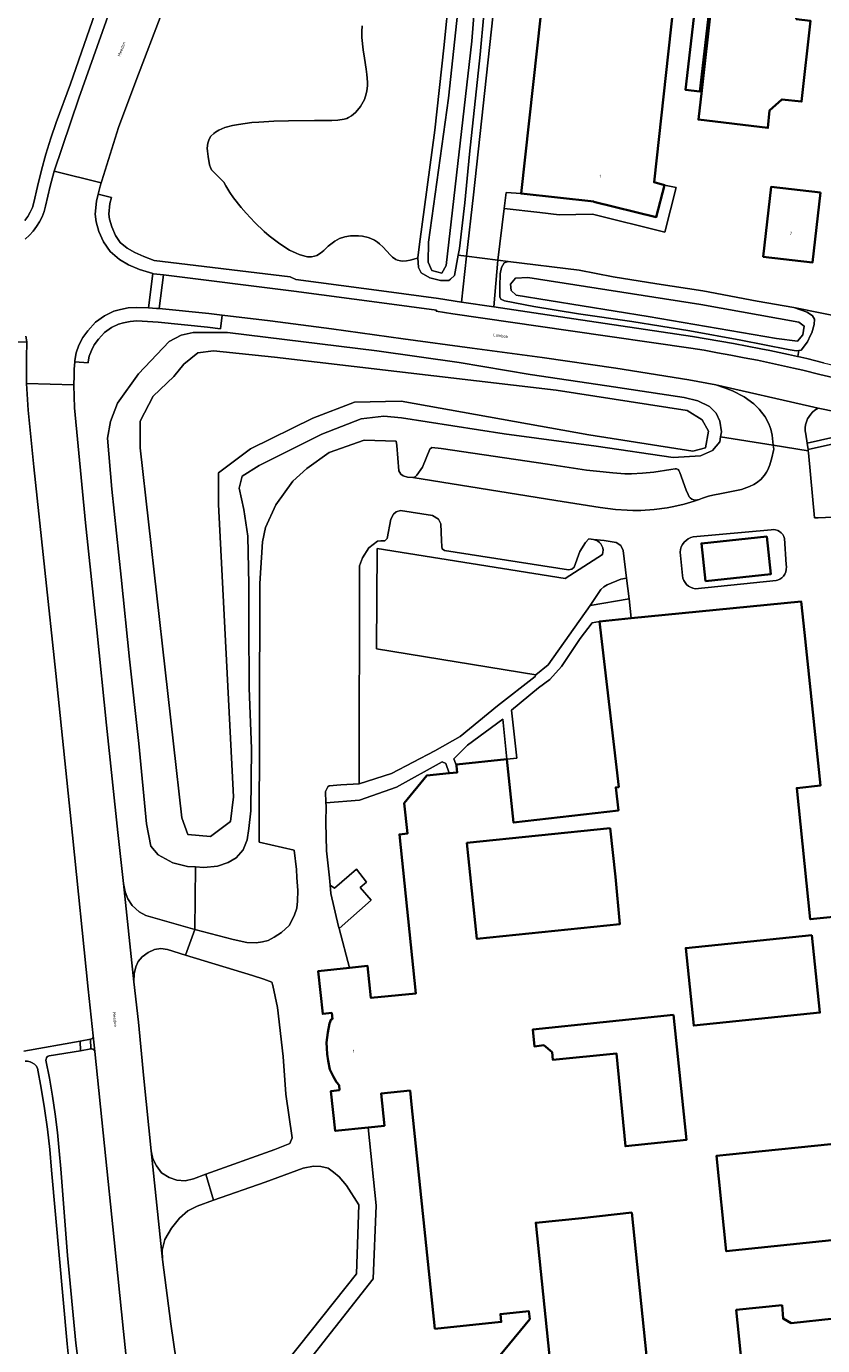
# Model space of a CAD drawing. Header units: metres. Extents: x 229229 to 231729, y 593167 to 595667.
# Tile 199 of 256: x 230838 to 230958, y 594339 to 594538. Entities that reach past the tile are written whole.
import ezdxf
from ezdxf.enums import TextEntityAlignment as Align

# ---------------------------------------------------------------- set-up
doc = ezdxf.new("R2010")
doc.units = ezdxf.units.M
for name, color, linetype, lineweight in [('B-WE-GR-BEPLANTING_CULTUUR_VASTE PLANTENVAK-GV', 90, 'Continuous', 18), ('B-WE-GR-GROENVOORZIENING-GV', 80, 'Continuous', 18), ('B-WE-OG-BEBOUWING-GV', 7, 'Continuous', 35), ('B-WE-OG-BEBOUWING-T18', 10, 'Continuous', 18), ('B-WE-OG-BEBOUWING_SCHUUR-GV', 7, 'Continuous', 35), ('B-WE-OG-TERREIN_CULTUURSCHEIDING-GV', 7, 'Continuous', 18), ('B-WE-OG-TERREIN_ERF-GV', 7, 'Continuous', 18), ('B-WE-OG-TOPOGRAFIE-T18', 10, 'Continuous', 18), ('B-WE-OG-WATER-GV', 130, 'Continuous', 18), ('B-WE-OG-WATER_SLOOT-GV', 120, 'Continuous', 18), ('B-WE-VH-VERHARDING_GESLOTEN-GV', 252, 'Continuous', 18), ('B-WE-VH-VERHARDING_OPEN-GV', 252, 'Continuous', 18)]:
    doc.layers.add(name, color=color, linetype=linetype, lineweight=lineweight)
doc.styles.add('NLCS-ISO-M250-T18', font='NLCS-ISO.ttf', dxfattribs={"height": 0.45})

msp = doc.modelspace()

# ---------------------------------------------------------------- linework, layer by layer
at = {"layer": 'B-WE-GR-BEPLANTING_CULTUUR_VASTE PLANTENVAK-GV'}
msp.add_lwpolyline([(230888.857, 594537.977), (230888.797, 594537.123), (230888.815, 594536.228), (230889.017, 594534.35), (230889.218, 594533.072), (230889.481, 594531.396), (230889.581, 594530.589), (230889.655, 594529.443), (230889.646, 594528.907), (230889.565, 594528.157), (230889.469, 594527.693), (230889.192, 594526.849), (230889.019, 594526.469), (230888.617, 594525.79), (230888.165, 594525.217), (230887.85, 594524.892), (230887.222, 594524.374), (230886.77, 594524.097), (230886.536, 594523.989), (230886.154, 594523.862), (230885.181, 594523.711), (230884.293, 594523.666), (230881.662, 594523.647), (230877.728, 594523.62), (230875.494, 594523.555), (230873.254, 594523.429), (230872.17, 594523.337), (230870.156, 594523.081), (230869.257, 594522.912), (230868.089, 594522.601), (230867.17, 594522.216), (230866.689, 594521.924), (230866.421, 594521.717), (230866, 594521.276), (230865.773, 594520.93), (230865.66, 594520.693), (230865.512, 594520.214), (230865.443, 594519.499), (230865.468, 594519.041), (230865.589, 594518.22), (230865.802, 594516.979), (230865.919, 594516.574), (230866.099, 594516.225), (230866.225, 594516.052), (230867.922, 594514.324), (230868.259, 594513.796), (230868.833, 594512.792), (230869.391, 594511.99), (230870.574, 594510.509), (230871.33, 594509.643), (230872.624, 594508.27), (230874.061, 594506.898), (230874.815, 594506.244), (230876.185, 594505.181), (230876.872, 594504.708), (230877.886, 594504.091), (230878.862, 594503.6), (230879.329, 594503.408), (230880.209, 594503.143), (230880.616, 594503.075), (230881.177, 594503.061), (230881.677, 594503.154), (230881.981, 594503.27), (230882.536, 594503.601), (230883.053, 594504.03), (230883.741, 594504.674), (230884.108, 594504.997), (230884.716, 594505.444), (230885.056, 594505.638), (230885.423, 594505.807), (230886.229, 594506.062), (230887.099, 594506.208), (230887.899, 594506.246), (230888.3, 594506.232), (230888.895, 594506.17), (230889.749, 594505.984), (230890.15, 594505.849), (230890.706, 594505.593), (230891.2, 594505.276), (230891.498, 594505.037), (230892.034, 594504.52), (230892.516, 594503.982), (230893.125, 594503.307), (230893.434, 594503.014), (230893.928, 594502.667), (230894.197, 594502.546), (230894.631, 594502.439), (230894.935, 594502.412), (230895.55, 594502.439), (230896.136, 594502.543), (230897.031, 594502.814), (230897.276, 594502.912), (230897.538, 594504.953), (230899.85, 594522.208), (230901.194, 594534.668), (230902.921, 594551.626)], dxfattribs=at)
at = {"layer": 'B-WE-GR-GROENVOORZIENING-GV'}
for points in [[(230912.704, 594593.979), (230909.854, 594593.66), (230909.492, 594588.374), (230908.862, 594582.366), (230908.344, 594574.506), (230908.25, 594567.257), (230908.139, 594562.146), (230908.167, 594556.428), (230908.004, 594551.046), (230907.809, 594545.794), (230906.684, 594533.651), (230905.077, 594518.564), (230904.364, 594511.231), (230903.589, 594504.328), (230903.392, 594503.288), (230904.619, 594503.137), (230905.706, 594512.431), (230908.616, 594539.314), (230910.002, 594556.219), (230910.071, 594566.75), (230910.417, 594575.688)], [(230929.632, 594493.307), (230921.544, 594494.446), (230914.833, 594495.544), (230910.377, 594496.415), (230909.833, 594496.673), (230909.655, 594497.017), (230909.682, 594498.563), (230909.717, 594500.504), (230909.929, 594501.455), (230910.332, 594502.134), (230910.926, 594502.361), (230909.392, 594502.55), (230908.772, 594495.496), (230920.869, 594493.696), (230938.812, 594491.026), (230940.879, 594490.686), (230942.944, 594490.329), (230945.005, 594489.957), (230947.064, 594489.57), (230949.12, 594489.167), (230950.512, 594488.885), (230951.904, 594488.596), (230953.293, 594488.299), (230954.682, 594487.996), (230954.727, 594487.986), (230954.883, 594488.919), (230954.499, 594488.871), (230953.264, 594489.04), (230946.091, 594490.472), (230938.39, 594491.875)], [(230942.314, 594483.731), (230938.261, 594484.49), (230927.211, 594486.25), (230916.086, 594487.856), (230905.504, 594489.246), (230895.054, 594490.667), (230884.237, 594492.181), (230874.95, 594493.4), (230867.711, 594494.255), (230867.437, 594492.2), (230865.483, 594492.454), (230857.991, 594493.206), (230854.77, 594493.367), (230853.778, 594493.308), (230852.775, 594493.095), (230852.029, 594492.907), (230850.968, 594492.369), (230849.891, 594491.638), (230848.984, 594490.597), (230848.352, 594489.763), (230847.914, 594488.885), (230847.599, 594488.036), (230847.457, 594487.171), (230847.447, 594487.036), (230845.402, 594487.176), (230845.335, 594486.089), (230845.312, 594485.09), (230845.28, 594483.697), (230845.28, 594483.686), (230845.389, 594480.22), (230847.031, 594462.866), (230848.758, 594446.682), (230850.185, 594432.288), (230851.896, 594416.064), (230852.774, 594408.367), (230853.034, 594407.107), (230853.418, 594406.032), (230854.09, 594405.044), (230855.143, 594404.05), (230856.144, 594403.529), (230863.56, 594401.428), (230863.68, 594410.854), (230862.45, 594410.926), (230860.222, 594411.456), (230858.031, 594412.707), (230856.885, 594414.021), (230856.234, 594417.383), (230855.077, 594429.525), (230853.681, 594442.278), (230852.443, 594454.644), (230851.023, 594467.972), (230850.358, 594475.645), (230850.814, 594478.192), (230851.865, 594480.957), (230855.021, 594485.394), (230859.691, 594490.258), (230861.474, 594491.198), (230863.314, 594491.602), (230868.49, 594491.612), (230891.071, 594488.849), (230903.501, 594487.073), (230914.256, 594485.286), (230925.844, 594483.58), (230937.568, 594481.792), (230939.617, 594481.321), (230941.36, 594480.438), (230942.368, 594479.409), (230942.936, 594478.217), (230943.175, 594476.621), (230943.054, 594475.874), (230951.019, 594474.598), (230950.855, 594476.089), (230950.637, 594477.035), (230950.34, 594477.822), (230949.795, 594478.879), (230948.902, 594480.034), (230948.062, 594480.827), (230946.632, 594481.92), (230944.829, 594482.805), (230943.637, 594483.275)], [(230863.56, 594401.428), (230869.369, 594399.906), (230871.429, 594399.439), (230872.819, 594399.405), (230873.785, 594399.534), (230874.667, 594399.75), (230875.543, 594400.247), (230876.647, 594400.95), (230877.802, 594401.995), (230878.602, 594403.484), (230878.976, 594404.646), (230879.075, 594405.683), (230879.128, 594407.276), (230878.997, 594409.263), (230878.939, 594410.495), (230878.564, 594413.369), (230873.288, 594414.591), (230873.316, 594432.971), (230873.388, 594453.682), (230873.795, 594460.012), (230874.241, 594462.165), (230875.801, 594465.584), (230878.362, 594469.179), (230880.511, 594471.063), (230883.875, 594473.468), (230889.172, 594475.359), (230893.978, 594475.197), (230894.124, 594474.528), (230894.39, 594470.713), (230894.694, 594470.216), (230895.052, 594469.939), (230895.697, 594469.778), (230896.526, 594469.701), (230896.848, 594469.801), (230897.131, 594470.081), (230897.962, 594471.283), (230899.109, 594473.999), (230899.409, 594474.27), (230900.824, 594474.101), (230916.881, 594471.703), (230922.78, 594470.832), (230924.286, 594470.645), (230926.738, 594470.395), (230928.595, 594470.284), (230929.594, 594470.271), (230931.262, 594470.351), (230932.946, 594470.536), (230935.525, 594470.94), (230936.159, 594471.019), (230936.375, 594471.007), (230936.616, 594470.897), (230936.713, 594470.792), (230936.893, 594470.463), (230937.837, 594467.787), (230938.124, 594467.119), (230938.308, 594466.809), (230938.432, 594466.652), (230938.694, 594466.435), (230939.028, 594466.313), (230939.274, 594466.293), (230939.819, 594466.392), (230940.292, 594466.571), (230941.208, 594466.89), (230941.879, 594467.059), (230943.201, 594467.308), (230945.226, 594467.684), (230946.19, 594467.917), (230947.419, 594468.346), (230948.095, 594468.678), (230948.486, 594468.917), (230949.142, 594469.424), (230949.705, 594470.041), (230950.002, 594470.506), (230950.174, 594470.85), (230950.478, 594471.65), (230950.779, 594472.702), (230951.045, 594473.817), (230951.085, 594473.999), (230951.019, 594474.598), (230943.054, 594475.874), (230942.932, 594475.126), (230941.827, 594473.806), (230940.019, 594472.994), (230935.875, 594472.722), (230924.242, 594474.424), (230910.353, 594476.302), (230894.822, 594478.714), (230892.152, 594478.978), (230888.715, 594478.555), (230882.774, 594476.237), (230873.292, 594471.517), (230870.703, 594469.889), (230870.263, 594468.076), (230870.944, 594464.873), (230871.569, 594460.841), (230871.699, 594453.536), (230871.708, 594447.636), (230871.767, 594437.858), (230872.123, 594428.754), (230872.006, 594419.332), (230871.743, 594416.652), (230871.461, 594414.966), (230870.857, 594413.442), (230869.818, 594412.23), (230868.58, 594411.543), (230866.974, 594410.982), (230864.909, 594410.782), (230863.68, 594410.854)], [(230965.946, 594478.521), (230957.825, 594480.213), (230957.301, 594479.877), (230956.971, 594479.604), (230956.676, 594479.293), (230956.422, 594478.949), (230956.211, 594478.576), (230956.032, 594478.139), (230955.913, 594477.683), (230955.856, 594477.214), (230955.862, 594476.742), (230955.931, 594476.275), (230956.141, 594474.884), (230965.776, 594477.062), (230978.773, 594475.568), (230994.047, 594472.667), (231013.602, 594469.067), (231029.537, 594466.224), (231045.541, 594463.523), (231045.587, 594463.985), (231030.854, 594466.421), (231013.526, 594469.518), (230998.94, 594472.213), (230980.107, 594475.808)], [(230923.344, 594450.349), (230929.247, 594451.392), (230928.831, 594454.512), (230927.965, 594454.365), (230925.878, 594453.507), (230925.38, 594453.212), (230924.962, 594452.811)], [(230885.389, 594401.535), (230886.924, 594395.617), (230889.688, 594395.904), (230890.191, 594391.053), (230896.99, 594391.758), (230894.493, 594415.769), (230895.697, 594415.892), (230895.229, 594420.499), (230898.626, 594424.665), (230902.029, 594425.011), (230901.488, 594426.467), (230900.953, 594426.729), (230894.03, 594422.939), (230888.464, 594420.94), (230883.38, 594420.535), (230883.393, 594420.085), (230883.377, 594417.558), (230883.483, 594413.27), (230883.895, 594409.194), (230883.997, 594408.116), (230884.67, 594407.638), (230887.995, 594410.503), (230889.524, 594408.568), (230888.569, 594407.73), (230890.214, 594405.834)], [(230856.948, 594367.944), (230857.193, 594366.767), (230857.755, 594365.677), (230858.512, 594364.639), (230859.657, 594363.928), (230860.847, 594363.506), (230862.108, 594363.44), (230863.372, 594363.72), (230865.229, 594364.409), (230875.631, 594368.158), (230877.905, 594369.08), (230878.254, 594369.914), (230877.343, 594376.528), (230876.904, 594382.196), (230876.039, 594389.621), (230875.34, 594392.931), (230875.183, 594393.421), (230873.971, 594393.89), (230872.256, 594394.473), (230862.172, 594397.514), (230859.436, 594398.358), (230858.422, 594398.509), (230857.465, 594398.369), (230856.5, 594397.928), (230855.586, 594397.25), (230854.984, 594396.552), (230854.617, 594395.779), (230854.406, 594394.728), (230854.351, 594393.483), (230855.065, 594387.379), (230855.862, 594378.897)]]:
    msp.add_lwpolyline(points, close=True, dxfattribs=at)
for points in [[(230837.852, 594508.528), (230838.298, 594509.152), (230838.679, 594509.817), (230838.992, 594510.518), (230839.233, 594511.246), (230839.762, 594513.71), (230840.365, 594516.157), (230841.041, 594518.585), (230841.79, 594520.992), (230842.611, 594523.375), (230844.758, 594529.186), (230861.21, 594576.515)], [(230858.706, 594540.296), (230854.644, 594529.618), (230852.017, 594522.611), (230849.508, 594514.532), (230849.416, 594514.236), (230849.262, 594513.741), (230848.945, 594512.508), (230850.936, 594512.018), (230850.704, 594511.113), (230850.565, 594509.52), (230850.64, 594508.757), (230850.991, 594507.617), (230851.56, 594506.301), (230852.274, 594505.237), (230853.343, 594504.348), (230854.474, 594503.702), (230855.83, 594503.101), (230857.418, 594502.522), (230877.961, 594500.019), (230878.843, 594499.615), (230892.53, 594497.844), (230900.404, 594496.741), (230903.87, 594496.225), (230904.619, 594503.137), (230903.392, 594503.288), (230902.814, 594500.233), (230902.205, 594499.708), (230901.969, 594499.504), (230900.681, 594499.478), (230899.111, 594499.864), (230897.8, 594500.617), (230897.375, 594501.423), (230897.276, 594502.912), (230897.031, 594502.814), (230896.136, 594502.543), (230895.55, 594502.439), (230894.935, 594502.412), (230894.631, 594502.439), (230894.197, 594502.546), (230893.928, 594502.667), (230893.434, 594503.014), (230893.125, 594503.307), (230892.516, 594503.982), (230892.034, 594504.52), (230891.498, 594505.037), (230891.2, 594505.276), (230890.706, 594505.593), (230890.15, 594505.849), (230889.749, 594505.984), (230888.895, 594506.17), (230888.3, 594506.232), (230887.899, 594506.246), (230887.099, 594506.208), (230886.229, 594506.062), (230885.423, 594505.807), (230885.056, 594505.638), (230884.716, 594505.444), (230884.108, 594504.997), (230883.741, 594504.674), (230883.053, 594504.03), (230882.536, 594503.601), (230881.981, 594503.27), (230881.677, 594503.154), (230881.177, 594503.061), (230880.616, 594503.075), (230880.209, 594503.143), (230879.329, 594503.408), (230878.862, 594503.6), (230877.886, 594504.091), (230876.872, 594504.708), (230876.185, 594505.181), (230874.815, 594506.244), (230874.061, 594506.898), (230872.624, 594508.27), (230871.33, 594509.643), (230870.574, 594510.509), (230869.391, 594511.99), (230868.833, 594512.792), (230868.259, 594513.796), (230867.922, 594514.324), (230866.225, 594516.052), (230866.099, 594516.225), (230865.919, 594516.574), (230865.802, 594516.979), (230865.589, 594518.22), (230865.468, 594519.041), (230865.443, 594519.499), (230865.512, 594520.214), (230865.66, 594520.693), (230865.773, 594520.93), (230866, 594521.276), (230866.421, 594521.717), (230866.689, 594521.924), (230867.17, 594522.216), (230868.089, 594522.601), (230869.257, 594522.912), (230870.156, 594523.081), (230872.17, 594523.337), (230873.254, 594523.429), (230875.494, 594523.555), (230877.728, 594523.62), (230881.662, 594523.647), (230884.293, 594523.666), (230885.181, 594523.711), (230886.154, 594523.862), (230886.536, 594523.989), (230886.77, 594524.097), (230887.222, 594524.374), (230887.85, 594524.892), (230888.165, 594525.217), (230888.617, 594525.79), (230889.019, 594526.469), (230889.192, 594526.849), (230889.469, 594527.693), (230889.565, 594528.157), (230889.646, 594528.907), (230889.655, 594529.443), (230889.581, 594530.589), (230889.481, 594531.396), (230889.218, 594533.072), (230889.017, 594534.35), (230888.815, 594536.228), (230888.797, 594537.123), (230888.857, 594537.977)], [(230837.72, 594383.006), (230846.224, 594384.548), (230847.789, 594384.831), (230847.925, 594384.87), (230848.043, 594384.947), (230848.134, 594385.056), (230848.188, 594385.186), (230848.201, 594385.327), (230847.437, 594392.399), (230845.044, 594415.636), (230842.536, 594440.116), (230839.213, 594471.314), (230838.36, 594479.898), (230838.129, 594483.896), (230838.1, 594487.789), (230838.18, 594490.211), (230835.774, 594490.176)], [(230965.961, 594476.124), (230956.287, 594473.92), (230956.312, 594473.75), (230956.356, 594473.464), (230957.241, 594463.641), (230957.791, 594463.639), (230965.528, 594463.982)], [(230853.476, 594333.914), (230852.786, 594340.668), (230851.374, 594354.484), (230849.877, 594368.715), (230848.43, 594382.953), (230848.382, 594383.1), (230848.288, 594383.225), (230848.16, 594383.312), (230848.011, 594383.354), (230847.856, 594383.346), (230846.294, 594383.088), (230841.559, 594382.306), (230841.387, 594382.247), (230841.239, 594382.141), (230841.127, 594381.998), (230841.06, 594381.828), (230841.045, 594381.647), (230841.568, 594378.932), (230842.032, 594376.207), (230842.437, 594373.473), (230842.782, 594370.73), (230843.068, 594367.98), (230843.295, 594365.225), (230844.31, 594352.149), (230845.582, 594338.893), (230845.882, 594336.529)], [(230874.078, 594331.875), (230887.997, 594349.373), (230888.35, 594359.804), (230886.488, 594362.695), (230885.376, 594364.022), (230884.545, 594364.716), (230883.734, 594365.316), (230882.606, 594365.61), (230881.512, 594365.637), (230879.954, 594365.359), (230874.21, 594363.23), (230866.393, 594360.492), (230863.916, 594359.583), (230862.486, 594358.864), (230861.241, 594357.804), (230860.024, 594356.283), (230859.041, 594354.54), (230858.617, 594352.926), (230858.654, 594351.542), (230859.946, 594341.809), (230861.571, 594330.383)]]:
    msp.add_lwpolyline(points, dxfattribs=at)
at = {"layer": 'B-WE-OG-BEBOUWING-GV'}
for points in [[(230937.35, 594554.01), (230934.353, 594554.34), (230931.99, 594554.6), (230931.47, 594549.82), (230923.62, 594550.68), (230924.15, 594555.46), (230917.67, 594556.17), (230912.89, 594512.63), (230923.91, 594511.42), (230923.91, 594511.38), (230933.31, 594509.06), (230934.59, 594513.91), (230932.99, 594514.33)], [(230954.487, 594538.962), (230954.839, 594542.101), (230948.179, 594542.847), (230947.827, 594539.709), (230941.57, 594540.41), (230940.19, 594528.18), (230939.699, 594523.789), (230950.199, 594522.535), (230950.436, 594525.153), (230952.332, 594526.845), (230955.29, 594526.52), (230956.65, 594538.72)], [(230958.16, 594512.78), (230950.69, 594513.62), (230949.51, 594503.07), (230956.97, 594502.22)], [(230940.766, 594454.066), (230950.637, 594455.103), (230950.033, 594460.795), (230940.162, 594459.758)], [(230926.38, 594416.74), (230927.14, 594409.38), (230927.84, 594402.218), (230906.2, 594399.97), (230904.69, 594414.5)], [(230956.85, 594400.57), (230958.06, 594388.85), (230938.98, 594386.88), (230937.77, 594398.6)], [(230935.92, 594388.52), (230937.9, 594369.62), (230928.67, 594368.653), (230927.326, 594382.644), (230917.689, 594381.697), (230917.578, 594382.856), (230916.308, 594383.903), (230914.903, 594383.733), (230914.64, 594386.29)], [(230966.561, 594369.764), (230964.123, 594369.504), (230965.455, 594357.054), (230967.86, 594357.312), (230968.07, 594355.3), (230943.91, 594352.78), (230942.41, 594367.19), (230944.39, 594367.4), (230962.199, 594369.2), (230961.817, 594373.542), (230966.12, 594373.99)], [(230929.611, 594358.619), (230931.84, 594337.01), (230917.33, 594335.51), (230915.1, 594357.08), (230922.06, 594357.8)], [(230952.36, 594344.64), (230952.506, 594342.603), (230953.718, 594341.922), (230960.205, 594342.643), (230962.16, 594323.75), (230947.64, 594322.25), (230945.41, 594343.92)]]:
    msp.add_lwpolyline(points, close=True, dxfattribs=at)
msp.add_lwpolyline([(230965.65, 594403.89), (230956.61, 594402.96), (230954.575, 594422.785), (230958.154, 594423.161), (230955.724, 594446.272), (230955.228, 594450.991), (230929.522, 594448.434), (230924.76, 594447.96), (230927.647, 594422.939), (230927.191, 594422.886), (230927.593, 594419.398), (230911.748, 594417.57), (230910.742, 594427.131), (230903.101, 594426.327), (230903.121, 594426.132), (230903.223, 594425.133), (230902.029, 594425.011), (230898.626, 594424.665), (230895.229, 594420.499), (230895.697, 594415.892), (230894.493, 594415.769), (230896.99, 594391.758), (230890.191, 594391.053), (230889.688, 594395.904), (230886.924, 594395.617), (230882.213, 594395.129), (230882.9, 594388.652), (230884.256, 594388.796), (230884.356, 594387.855), (230884.186, 594387.837), (230883.92, 594387.224), (230883.659, 594385.835), (230883.487, 594384.335), (230883.508, 594383.465), (230883.582, 594382.558), (230883.709, 594381.578), (230883.957, 594380.252), (230884.534, 594379.118), (230884.973, 594378.35), (230885.362, 594377.872), (230885.431, 594377.131), (230884.137, 594376.993), (230884.777, 594370.958), (230889.748, 594371.482), (230892.228, 594371.744), (230891.717, 594376.597), (230896.092, 594377.058), (230896.31, 594374.98), (230899.86, 594341.06), (230909.9, 594342.09), (230909.77, 594343.28), (230914.07, 594343.72), (230914.192, 594342.537), (230901.457, 594327.053)], dxfattribs=at)
at = {"layer": 'B-WE-OG-BEBOUWING_SCHUUR-GV'}
msp.add_lwpolyline([(230941.314, 594540.246), (230939.149, 594540.491), (230937.769, 594528.291), (230939.934, 594528.046)], close=True, dxfattribs=at)
at = {"layer": 'B-WE-OG-TERREIN_CULTUURSCHEIDING-GV'}
msp.add_lwpolyline([(230923.84, 594460.355), (230923.126, 594460.418), (230922.647, 594459.875), (230921.786, 594458.537), (230920.891, 594456.166), (230920.574, 594455.863), (230920.076, 594455.764), (230901.314, 594458.69), (230900.947, 594458.926), (230900.892, 594459.272), (230900.846, 594460.168), (230900.759, 594462.699), (230900.411, 594463.431), (230899.507, 594463.994), (230894.637, 594464.707), (230894.009, 594464.536), (230893.606, 594464.153), (230893.181, 594463.43), (230892.648, 594460.471), (230892.294, 594460.124), (230891.705, 594460.12), (230891.154, 594460.084), (230889.892, 594459.097), (230888.892, 594457.595), (230888.481, 594456.353), (230888.388, 594423.426), (230893.312, 594424.997), (230899.858, 594428.409), (230903.685, 594430.578), (230909.296, 594435.212), (230915.002, 594439.659), (230915.103, 594439.911), (230891.043, 594443.808), (230891.147, 594458.972), (230919.558, 594454.445), (230925.197, 594458.078), (230925.27, 594458.403), (230925.281, 594458.736), (230925.228, 594459.065), (230925.115, 594459.378), (230924.944, 594459.664), (230924.723, 594459.913), (230924.458, 594460.116), (230924.161, 594460.265)], close=True, dxfattribs=at)
at = {"layer": 'B-WE-OG-TERREIN_ERF-GV'}
for points in [[(230970.608, 594554.349), (230954.032, 594556.193), (230934.782, 594558.118), (230934.446, 594555.229), (230934.353, 594554.34), (230937.35, 594554.01), (230932.99, 594514.33), (230934.59, 594513.91), (230936.355, 594513.523), (230934.623, 594506.767), (230923.676, 594509.504), (230918.653, 594509.4), (230915.709, 594509.781), (230910.351, 594510.355), (230909.392, 594502.55), (230910.926, 594502.361), (230921.656, 594501.041), (230926.815, 594500.051), (230933.4, 594498.958), (230940.369, 594497.934), (230948.596, 594496.384), (230954.142, 594495.422), (230962.822, 594493.639)], [(230844.439, 594336.758), (230844.264, 594338.785), (230841.891, 594365.056), (230841.617, 594368.158), (230841.266, 594371.251), (230840.839, 594374.336), (230840.336, 594377.409), (230839.757, 594380.468), (230839.557, 594380.786), (230839.296, 594381.057), (230838.986, 594381.27), (230838.64, 594381.415), (230838.271, 594381.488), (230837.895, 594381.484)], [(230901.457, 594327.053), (230914.192, 594342.537), (230914.07, 594343.72), (230909.77, 594343.28), (230909.9, 594342.09), (230899.86, 594341.06), (230896.31, 594374.98), (230896.092, 594377.058), (230891.717, 594376.597), (230892.228, 594371.744), (230889.748, 594371.482), (230890.981, 594359.714), (230890.517, 594348.617), (230873.83, 594327.408)]]:
    msp.add_lwpolyline(points, dxfattribs=at)
for points in [[(230954.839, 594542.101), (230954.487, 594538.962), (230956.65, 594538.72), (230955.29, 594526.52), (230952.332, 594526.845), (230950.436, 594525.153), (230950.199, 594522.535), (230939.699, 594523.789), (230940.19, 594528.18), (230941.57, 594540.41), (230947.827, 594539.709), (230948.179, 594542.847)], [(230958.16, 594512.78), (230956.97, 594502.22), (230949.51, 594503.07), (230950.69, 594513.62)], [(230952.697, 594460.473), (230952.599, 594460.788), (230952.443, 594461.078), (230952.233, 594461.333), (230951.978, 594461.542), (230951.688, 594461.698), (230951.372, 594461.795), (230951.044, 594461.83), (230950.716, 594461.8), (230938.921, 594460.735), (230938.529, 594460.622), (230938.161, 594460.447), (230937.827, 594460.213), (230937.535, 594459.927), (230937.295, 594459.598), (230937.112, 594459.233), (230936.992, 594458.843), (230936.938, 594458.439), (230937.297, 594454.878), (230937.364, 594454.512), (230937.491, 594454.163), (230937.675, 594453.84), (230937.911, 594453.553), (230938.192, 594453.309), (230938.51, 594453.116), (230938.856, 594452.98), (230939.22, 594452.903), (230951.461, 594454.15), (230951.648, 594454.185), (230951.985, 594454.34), (230952.288, 594454.553), (230952.548, 594454.817), (230952.755, 594455.124), (230952.905, 594455.463), (230952.99, 594455.824), (230953.01, 594456.194), (230952.962, 594456.561)], [(230940.162, 594459.758), (230950.033, 594460.795), (230950.637, 594455.103), (230940.766, 594454.066)], [(230924.962, 594452.811), (230925.38, 594453.212), (230925.878, 594453.507), (230927.965, 594454.365), (230928.831, 594454.512), (230928.33, 594458.685), (230927.948, 594459.418), (230927.26, 594459.907), (230925.458, 594460.213), (230923.84, 594460.355), (230924.161, 594460.265), (230924.458, 594460.116), (230924.723, 594459.913), (230924.944, 594459.664), (230925.115, 594459.378), (230925.228, 594459.065), (230925.281, 594458.736), (230925.27, 594458.403), (230925.197, 594458.078), (230919.558, 594454.445), (230891.147, 594458.972), (230891.043, 594443.808), (230915.103, 594439.911), (230916.965, 594441.411), (230923.344, 594450.349)], [(230912.219, 594427.286), (230911.435, 594434.528), (230915.536, 594437.913), (230917.209, 594439.205), (230919.003, 594441.166), (230921.834, 594445.372), (230923.624, 594447.764), (230924.76, 594447.96), (230929.522, 594448.434), (230929.247, 594451.392), (230923.344, 594450.349), (230916.965, 594441.411), (230915.103, 594439.911), (230915.002, 594439.659), (230909.296, 594435.212), (230903.685, 594430.578), (230899.858, 594428.409), (230893.312, 594424.997), (230888.388, 594423.426), (230885.61, 594423.29), (230883.882, 594423.115), (230883.68, 594422.963), (230883.33, 594422.243), (230883.38, 594420.535), (230888.464, 594420.94), (230894.03, 594422.939), (230900.953, 594426.729), (230901.488, 594426.467), (230902.029, 594425.011), (230903.223, 594425.133), (230903.121, 594426.132), (230902.728, 594427.187), (230904.768, 594429.272), (230910.109, 594433.214), (230910.742, 594427.131)], [(230924.76, 594447.96), (230923.624, 594447.764), (230921.834, 594445.372), (230919.003, 594441.166), (230917.209, 594439.205), (230915.536, 594437.913), (230911.435, 594434.528), (230912.219, 594427.286), (230910.742, 594427.131), (230911.748, 594417.57), (230927.593, 594419.398), (230927.191, 594422.886), (230927.647, 594422.939)], [(230910.742, 594427.131), (230910.109, 594433.214), (230904.768, 594429.272), (230902.728, 594427.187), (230903.121, 594426.132), (230903.101, 594426.327)], [(230926.38, 594416.74), (230904.69, 594414.5), (230906.2, 594399.97), (230927.84, 594402.218), (230927.14, 594409.38)], [(230883.997, 594408.116), (230884.117, 594406.855), (230885.306, 594401.854), (230885.389, 594401.535), (230890.214, 594405.834), (230888.569, 594407.73), (230889.524, 594408.568), (230887.995, 594410.503), (230884.67, 594407.638)], [(230956.85, 594400.57), (230937.77, 594398.6), (230938.98, 594386.88), (230958.06, 594388.85)], [(230935.92, 594388.52), (230914.64, 594386.29), (230914.903, 594383.733), (230916.308, 594383.903), (230917.578, 594382.856), (230917.689, 594381.697), (230927.326, 594382.644), (230928.67, 594368.653), (230937.9, 594369.62)], [(230967.86, 594357.312), (230965.455, 594357.054), (230964.123, 594369.504), (230966.561, 594369.764), (230966.12, 594373.99), (230961.817, 594373.542), (230962.199, 594369.2), (230944.39, 594367.4), (230942.41, 594367.19), (230943.91, 594352.78), (230968.07, 594355.3)], [(230929.611, 594358.619), (230922.06, 594357.8), (230915.1, 594357.08), (230917.33, 594335.51), (230931.84, 594337.01)], [(230952.36, 594344.64), (230945.41, 594343.92), (230947.64, 594322.25), (230962.16, 594323.75), (230960.205, 594342.643), (230953.718, 594341.922), (230952.506, 594342.603)]]:
    msp.add_lwpolyline(points, close=True, dxfattribs=at)
at = {"layer": 'B-WE-OG-WATER-GV'}
for points in [[(230908.712, 594612.682), (230906.462, 594590.778), (230905.563, 594572.351), (230904.791, 594560.421), (230903.903, 594545.865), (230901.903, 594527.023), (230898.913, 594505.298), (230898.815, 594502.257), (230899.403, 594500.982), (230900.923, 594500.59), (230901.56, 594501.767), (230905.433, 594535.661), (230906.549, 594549.736), (230907.214, 594568.434), (230907.901, 594579.763), (230911.345, 594616.745), (230912.101, 594624.256), (230911.905, 594625.909), (230911.541, 594626.918), (230910.925, 594626.918), (230909.917, 594626.61), (230909.468, 594625.489), (230909.384, 594623.107), (230909.104, 594619.772)], [(230912.144, 594497.285), (230932.086, 594494.03), (230951.497, 594490.696), (230954.684, 594490.303), (230955.468, 594491.284), (230955.664, 594492.559), (230954.88, 594493.197), (230940.085, 594495.863), (230913.909, 594499.934), (230912.046, 594499.836), (230911.311, 594498.953), (230911.409, 594497.972)], [(230860.396, 594484.988), (230857.243, 594481.985), (230855.292, 594478.23), (230855.292, 594474.175), (230861.597, 594418.305), (230862.497, 594415.752), (230865.95, 594415.451), (230868.953, 594417.704), (230869.403, 594421.459), (230867.151, 594465.614), (230867.151, 594470.42), (230871.955, 594474.025), (230881.413, 594478.68), (230887.718, 594481.084), (230894.774, 594481.234), (230923.148, 594476.151), (230938.835, 594473.699), (230940.746, 594474.189), (230941.237, 594476.69), (230940.256, 594478.407), (230938.001, 594479.829), (230918.197, 594482.919), (230875.606, 594487.902), (230866.39, 594488.834), (230863.989, 594488.54), (230861.881, 594486.823)]]:
    msp.add_lwpolyline(points, close=True, dxfattribs=at)
at = {"layer": 'B-WE-OG-WATER_SLOOT-GV'}
for points in [[(230911.905, 594625.909), (230912.101, 594624.256), (230911.345, 594616.745), (230907.901, 594579.763), (230907.214, 594568.434), (230906.549, 594549.736), (230905.433, 594535.661), (230901.56, 594501.767), (230900.923, 594500.59), (230899.403, 594500.982), (230898.815, 594502.257), (230898.913, 594505.298), (230901.903, 594527.023), (230903.903, 594545.865), (230904.791, 594560.421), (230905.563, 594572.351), (230906.462, 594590.778), (230908.712, 594612.682), (230909.104, 594619.772), (230909.384, 594623.107), (230909.468, 594625.489), (230909.917, 594626.61), (230910.925, 594626.918), (230911.541, 594626.918)], [(230954.142, 594495.422), (230948.596, 594496.384), (230940.369, 594497.934), (230933.4, 594498.958), (230926.815, 594500.051), (230921.656, 594501.041), (230910.926, 594502.361), (230910.332, 594502.134), (230909.929, 594501.455), (230909.717, 594500.504), (230909.682, 594498.563), (230909.655, 594497.017), (230909.833, 594496.673), (230910.377, 594496.415), (230914.833, 594495.544), (230921.544, 594494.446), (230929.632, 594493.307), (230938.39, 594491.875), (230946.091, 594490.472), (230953.264, 594489.04), (230954.499, 594488.871), (230954.883, 594488.919), (230955.238, 594488.963), (230956.184, 594490.218), (230956.667, 594491.227), (230956.843, 594491.593), (230957.175, 594492.816), (230957.26, 594493.653), (230956.962, 594494.128), (230956.163, 594494.687)], [(230912.144, 594497.285), (230911.409, 594497.972), (230911.311, 594498.953), (230912.046, 594499.836), (230913.909, 594499.934), (230940.085, 594495.863), (230954.88, 594493.197), (230955.664, 594492.559), (230955.468, 594491.284), (230954.684, 594490.303), (230951.497, 594490.696), (230932.086, 594494.03)], [(230870.857, 594413.442), (230871.461, 594414.966), (230871.743, 594416.652), (230872.006, 594419.332), (230872.123, 594428.754), (230871.767, 594437.858), (230871.708, 594447.636), (230871.699, 594453.536), (230871.569, 594460.841), (230870.944, 594464.873), (230870.263, 594468.076), (230870.703, 594469.889), (230873.292, 594471.517), (230882.774, 594476.237), (230888.715, 594478.555), (230892.152, 594478.978), (230894.822, 594478.714), (230910.353, 594476.302), (230924.242, 594474.424), (230935.875, 594472.722), (230940.019, 594472.994), (230941.827, 594473.806), (230942.932, 594475.126), (230943.054, 594475.874), (230943.175, 594476.621), (230942.936, 594478.217), (230942.368, 594479.409), (230941.36, 594480.438), (230939.617, 594481.321), (230937.568, 594481.792), (230925.844, 594483.58), (230914.256, 594485.286), (230903.501, 594487.073), (230891.071, 594488.849), (230868.49, 594491.612), (230863.314, 594491.602), (230861.474, 594491.198), (230859.691, 594490.258), (230855.021, 594485.394), (230851.865, 594480.957), (230850.814, 594478.192), (230850.358, 594475.645), (230851.023, 594467.972), (230852.443, 594454.644), (230853.681, 594442.278), (230855.077, 594429.525), (230856.234, 594417.383), (230856.885, 594414.021), (230858.031, 594412.707), (230860.222, 594411.456), (230862.45, 594410.926), (230863.68, 594410.854), (230864.909, 594410.782), (230866.974, 594410.982), (230868.58, 594411.543), (230869.818, 594412.23)], [(230860.396, 594484.988), (230861.881, 594486.823), (230863.989, 594488.54), (230866.39, 594488.834), (230875.606, 594487.902), (230918.197, 594482.919), (230938.001, 594479.829), (230940.256, 594478.407), (230941.237, 594476.69), (230940.746, 594474.189), (230938.835, 594473.699), (230923.148, 594476.151), (230894.774, 594481.234), (230887.718, 594481.084), (230881.413, 594478.68), (230871.955, 594474.025), (230867.151, 594470.42), (230867.151, 594465.614), (230869.403, 594421.459), (230868.953, 594417.704), (230865.95, 594415.451), (230862.497, 594415.752), (230861.597, 594418.305), (230855.292, 594474.175), (230855.292, 594478.23), (230857.243, 594481.985)]]:
    msp.add_lwpolyline(points, close=True, dxfattribs=at)
msp.add_lwpolyline([(230902.921, 594551.626), (230901.194, 594534.668), (230899.85, 594522.208), (230897.538, 594504.953), (230897.276, 594502.912), (230897.375, 594501.423), (230897.8, 594500.617), (230899.111, 594499.864), (230900.681, 594499.478), (230901.969, 594499.504), (230902.205, 594499.708), (230902.814, 594500.233), (230903.392, 594503.288), (230903.589, 594504.328), (230904.364, 594511.231), (230905.077, 594518.564), (230906.684, 594533.651), (230907.809, 594545.794)], dxfattribs=at)
at = {"layer": 'B-WE-VH-VERHARDING_GESLOTEN-GV'}
for points in [[(230917.67, 594556.17), (230924.15, 594555.46), (230923.62, 594550.68), (230931.47, 594549.82), (230931.99, 594554.6), (230934.353, 594554.34), (230934.446, 594555.229), (230934.782, 594558.118), (230937.122, 594578.247), (230937.836, 594585.405), (230939.119, 594585.306), (230940.19, 594596.59), (230940.234, 594597.057), (230912.704, 594593.979), (230910.417, 594575.688), (230910.071, 594566.75), (230910.002, 594556.219), (230908.616, 594539.314), (230905.706, 594512.431), (230904.619, 594503.137), (230909.392, 594502.55), (230910.351, 594510.355), (230910.651, 594512.795), (230912.89, 594512.63)], [(230962.822, 594493.639), (230954.142, 594495.422), (230956.163, 594494.687), (230956.962, 594494.128), (230957.26, 594493.653), (230957.175, 594492.816), (230956.843, 594491.593), (230956.667, 594491.227), (230956.184, 594490.218), (230955.238, 594488.963), (230954.883, 594488.919), (230954.727, 594487.986), (230956.068, 594487.686), (230958.633, 594487.053), (230961.201, 594486.436), (230961.517, 594486.362)], [(230896.526, 594469.701), (230918.152, 594466.245), (230924.864, 594465.176), (230927.167, 594464.885), (230928.928, 594464.75), (230929.76, 594464.725), (230931.005, 594464.742), (230932.989, 594464.889), (230934.956, 594465.145), (230935.991, 594465.326), (230937.554, 594465.672), (230939.075, 594466.12), (230939.819, 594466.392), (230939.274, 594466.293), (230939.028, 594466.313), (230938.694, 594466.435), (230938.432, 594466.652), (230938.308, 594466.809), (230938.124, 594467.119), (230937.837, 594467.787), (230936.893, 594470.463), (230936.713, 594470.792), (230936.616, 594470.897), (230936.375, 594471.007), (230936.159, 594471.019), (230935.525, 594470.94), (230932.946, 594470.536), (230931.262, 594470.351), (230929.594, 594470.271), (230928.595, 594470.284), (230926.738, 594470.395), (230924.286, 594470.645), (230922.78, 594470.832), (230916.881, 594471.703), (230900.824, 594474.101), (230899.409, 594474.27), (230899.109, 594473.999), (230897.962, 594471.283), (230897.131, 594470.081), (230896.848, 594469.801)], [(230852.774, 594408.367), (230854.351, 594393.483), (230854.406, 594394.728), (230854.617, 594395.779), (230854.984, 594396.552), (230855.586, 594397.25), (230856.5, 594397.928), (230857.465, 594398.369), (230858.422, 594398.509), (230859.436, 594398.358), (230862.172, 594397.514), (230863.56, 594401.428), (230856.144, 594403.529), (230855.143, 594404.05), (230854.09, 594405.044), (230853.418, 594406.032), (230853.034, 594407.107)], [(230865.229, 594364.409), (230863.372, 594363.72), (230862.108, 594363.44), (230860.847, 594363.506), (230859.657, 594363.928), (230858.512, 594364.639), (230857.755, 594365.677), (230857.193, 594366.767), (230856.948, 594367.944), (230858.654, 594351.542), (230858.617, 594352.926), (230859.041, 594354.54), (230860.024, 594356.283), (230861.241, 594357.804), (230862.486, 594358.864), (230863.916, 594359.583), (230866.393, 594360.492)]]:
    msp.add_lwpolyline(points, close=True, dxfattribs=at)
for points in [[(230852.39, 594544.98), (230845.998, 594527.017), (230842.316, 594515.995), (230849.416, 594514.236), (230849.508, 594514.532), (230852.017, 594522.611), (230854.644, 594529.618), (230858.706, 594540.296)], [(230960.687, 594484.653), (230958.072, 594485.29), (230955.462, 594485.948), (230954.094, 594486.256), (230952.724, 594486.557), (230951.353, 594486.852), (230949.981, 594487.14), (230948.607, 594487.421), (230946.604, 594487.82), (230944.598, 594488.205), (230942.59, 594488.576), (230940.579, 594488.933), (230938.565, 594489.276), (230920.382, 594491.892), (230902.583, 594494.464), (230900.058, 594494.824), (230900.091, 594495.017), (230891.831, 594496.129), (230878.548, 594497.874), (230858.812, 594500.329), (230858.174, 594495.248), (230865.696, 594494.493), (230867.711, 594494.255), (230874.95, 594493.4), (230884.237, 594492.181), (230895.054, 594490.667), (230905.504, 594489.246), (230916.086, 594487.856), (230927.211, 594486.25), (230938.261, 594484.49), (230942.314, 594483.731), (230956.504, 594480.488), (230957.825, 594480.213), (230965.946, 594478.521)], [(230861.571, 594330.383), (230859.946, 594341.809), (230858.654, 594351.542), (230856.948, 594367.944), (230855.862, 594378.897), (230855.065, 594387.379), (230854.351, 594393.483), (230852.774, 594408.367), (230851.896, 594416.064), (230850.185, 594432.288), (230848.758, 594446.682), (230847.031, 594462.866), (230845.389, 594480.22), (230845.28, 594483.686), (230845.28, 594483.697), (230838.129, 594483.896), (230838.36, 594479.898), (230839.213, 594471.314), (230842.536, 594440.116), (230845.044, 594415.636), (230847.437, 594392.399), (230848.201, 594385.327), (230848.43, 594382.953), (230849.877, 594368.715), (230851.374, 594354.484), (230852.786, 594340.668), (230853.476, 594333.914)], [(230845.882, 594336.529), (230845.582, 594338.893), (230844.31, 594352.149), (230843.295, 594365.225), (230843.068, 594367.98), (230842.782, 594370.73), (230842.437, 594373.473), (230842.032, 594376.207), (230841.568, 594378.932), (230841.045, 594381.647), (230841.06, 594381.828), (230841.127, 594381.998), (230841.239, 594382.141), (230841.387, 594382.247), (230841.559, 594382.306), (230846.294, 594383.088), (230846.224, 594384.548), (230837.72, 594383.006)], [(230837.895, 594381.484), (230838.271, 594381.488), (230838.64, 594381.415), (230838.986, 594381.27), (230839.296, 594381.057), (230839.557, 594380.786), (230839.757, 594380.468), (230840.336, 594377.409), (230840.839, 594374.336), (230841.266, 594371.251), (230841.617, 594368.158), (230841.891, 594365.056), (230844.264, 594338.785), (230844.439, 594336.758)]]:
    msp.add_lwpolyline(points, dxfattribs=at)
at = {"layer": 'B-WE-VH-VERHARDING_OPEN-GV'}
for points in [[(230861.21, 594576.515), (230844.758, 594529.186), (230842.611, 594523.375), (230841.79, 594520.992), (230841.041, 594518.585), (230840.365, 594516.157), (230839.762, 594513.71), (230839.233, 594511.246), (230838.992, 594510.518), (230838.679, 594509.817), (230838.298, 594509.152), (230837.852, 594508.528)], [(230837.914, 594505.754), (230838.543, 594506.325), (230839.116, 594506.951), (230839.629, 594507.626), (230840.078, 594508.347), (230840.46, 594509.105), (230840.77, 594509.895), (230841.006, 594510.71), (230841.689, 594513.762), (230842.316, 594515.995), (230845.998, 594527.017), (230852.39, 594544.98)], [(230838.011, 594491.058), (230838.18, 594490.211), (230838.1, 594487.789), (230838.129, 594483.896), (230845.28, 594483.697), (230845.312, 594485.09), (230845.335, 594486.089), (230845.402, 594487.176), (230845.417, 594487.403), (230845.608, 594488.565), (230846.031, 594489.703), (230846.601, 594490.846), (230847.397, 594491.896), (230848.519, 594493.183), (230849.922, 594494.137), (230851.303, 594494.837), (230852.301, 594495.09), (230853.504, 594495.345), (230854.76, 594495.42), (230856.554, 594495.33), (230857.209, 594500.547), (230855.195, 594501.141), (230853.544, 594501.872), (230852.167, 594502.659), (230850.736, 594503.85), (230849.753, 594505.314), (230849.064, 594506.909), (230848.62, 594508.353), (230848.506, 594509.508), (230848.677, 594511.461), (230848.945, 594512.508), (230849.262, 594513.741), (230849.416, 594514.236), (230842.316, 594515.995), (230841.689, 594513.762), (230841.006, 594510.71), (230840.77, 594509.895), (230840.46, 594509.105), (230840.078, 594508.347), (230839.629, 594507.626), (230839.116, 594506.951), (230838.543, 594506.325), (230837.914, 594505.754)], [(230958.633, 594487.053), (230956.068, 594487.686), (230954.727, 594487.986), (230954.682, 594487.996), (230953.293, 594488.299), (230951.904, 594488.596), (230950.512, 594488.885), (230949.12, 594489.167), (230947.064, 594489.57), (230945.005, 594489.957), (230942.944, 594490.329), (230940.879, 594490.686), (230938.812, 594491.026), (230920.869, 594493.696), (230908.772, 594495.496), (230903.87, 594496.225), (230900.404, 594496.741), (230892.53, 594497.844), (230878.843, 594499.615), (230877.961, 594500.019), (230857.418, 594502.522), (230855.83, 594503.101), (230854.474, 594503.702), (230853.343, 594504.348), (230852.274, 594505.237), (230851.56, 594506.301), (230850.991, 594507.617), (230850.64, 594508.757), (230850.565, 594509.52), (230850.704, 594511.113), (230850.936, 594512.018), (230848.945, 594512.508), (230848.677, 594511.461), (230848.506, 594509.508), (230848.62, 594508.353), (230849.064, 594506.909), (230849.753, 594505.314), (230850.736, 594503.85), (230852.167, 594502.659), (230853.544, 594501.872), (230855.195, 594501.141), (230857.209, 594500.547), (230857.315, 594500.515), (230858.812, 594500.329), (230878.548, 594497.874), (230891.831, 594496.129), (230900.091, 594495.017), (230900.058, 594494.824), (230902.583, 594494.464), (230920.382, 594491.892), (230938.565, 594489.276), (230940.579, 594488.933), (230942.59, 594488.576), (230944.598, 594488.205), (230946.604, 594487.82), (230948.607, 594487.421), (230949.981, 594487.14), (230951.353, 594486.852), (230952.724, 594486.557), (230954.094, 594486.256), (230955.462, 594485.948), (230958.072, 594485.29), (230960.687, 594484.653)], [(230835.774, 594490.176), (230838.18, 594490.211), (230838.011, 594491.058)], [(230965.776, 594477.062), (230956.141, 594474.884), (230956.287, 594473.92), (230965.961, 594476.124)], [(230965.528, 594463.982), (230957.791, 594463.639), (230957.241, 594463.641), (230956.356, 594473.464), (230956.312, 594473.75), (230951.019, 594474.598), (230951.085, 594473.999), (230951.045, 594473.817), (230950.779, 594472.702), (230950.478, 594471.65), (230950.174, 594470.85), (230950.002, 594470.506), (230949.705, 594470.041), (230949.142, 594469.424), (230948.486, 594468.917), (230948.095, 594468.678), (230947.419, 594468.346), (230946.19, 594467.917), (230945.226, 594467.684), (230943.201, 594467.308), (230941.879, 594467.059), (230941.208, 594466.89), (230940.292, 594466.571), (230939.819, 594466.392), (230939.075, 594466.12), (230937.554, 594465.672), (230935.991, 594465.326), (230934.956, 594465.145), (230932.989, 594464.889), (230931.005, 594464.742), (230929.76, 594464.725), (230928.928, 594464.75), (230927.167, 594464.885), (230924.864, 594465.176), (230918.152, 594466.245), (230896.526, 594469.701), (230895.697, 594469.778), (230895.052, 594469.939), (230894.694, 594470.216), (230894.39, 594470.713), (230894.124, 594474.528), (230893.978, 594475.197), (230889.172, 594475.359), (230883.875, 594473.468), (230880.511, 594471.063), (230878.362, 594469.179), (230875.801, 594465.584), (230874.241, 594462.165), (230873.795, 594460.012), (230873.388, 594453.682), (230873.316, 594432.971), (230873.288, 594414.591), (230878.564, 594413.369), (230878.939, 594410.495), (230878.997, 594409.263), (230879.128, 594407.276), (230879.075, 594405.683), (230878.976, 594404.646), (230878.602, 594403.484), (230877.802, 594401.995), (230876.647, 594400.95), (230875.543, 594400.247), (230874.667, 594399.75), (230873.785, 594399.534), (230872.819, 594399.405), (230871.429, 594399.439), (230869.369, 594399.906), (230863.56, 594401.428), (230862.172, 594397.514), (230872.256, 594394.473), (230873.971, 594393.89), (230875.183, 594393.421), (230875.34, 594392.931), (230876.039, 594389.621), (230876.904, 594382.196), (230877.343, 594376.528), (230878.254, 594369.914), (230877.905, 594369.08), (230875.631, 594368.158), (230865.229, 594364.409), (230866.393, 594360.492), (230874.21, 594363.23), (230879.954, 594365.359), (230881.512, 594365.637), (230882.606, 594365.61), (230883.734, 594365.316), (230884.545, 594364.716), (230885.376, 594364.022), (230886.488, 594362.695), (230888.35, 594359.804), (230887.997, 594349.373), (230874.078, 594331.875)], [(230873.83, 594327.408), (230890.517, 594348.617), (230890.981, 594359.714), (230889.748, 594371.482), (230884.777, 594370.958), (230884.137, 594376.993), (230885.431, 594377.131), (230885.362, 594377.872), (230884.973, 594378.35), (230884.534, 594379.118), (230883.957, 594380.252), (230883.709, 594381.578), (230883.582, 594382.558), (230883.508, 594383.465), (230883.487, 594384.335), (230883.659, 594385.835), (230883.92, 594387.224), (230884.186, 594387.837), (230884.356, 594387.855), (230884.256, 594388.796), (230882.9, 594388.652), (230882.213, 594395.129), (230886.924, 594395.617), (230885.389, 594401.535), (230885.306, 594401.854), (230884.117, 594406.855), (230883.997, 594408.116), (230883.895, 594409.194), (230883.483, 594413.27), (230883.377, 594417.558), (230883.393, 594420.085), (230883.38, 594420.535), (230883.33, 594422.243), (230883.68, 594422.963), (230883.882, 594423.115), (230885.61, 594423.29), (230888.388, 594423.426), (230888.481, 594456.353), (230888.892, 594457.595), (230889.892, 594459.097), (230891.154, 594460.084), (230891.705, 594460.12), (230892.294, 594460.124), (230892.648, 594460.471), (230893.181, 594463.43), (230893.606, 594464.153), (230894.009, 594464.536), (230894.637, 594464.707), (230899.507, 594463.994), (230900.411, 594463.431), (230900.759, 594462.699), (230900.846, 594460.168), (230900.892, 594459.272), (230900.947, 594458.926), (230901.314, 594458.69), (230920.076, 594455.764), (230920.574, 594455.863), (230920.891, 594456.166), (230921.786, 594458.537), (230922.647, 594459.875), (230923.126, 594460.418), (230923.84, 594460.355), (230925.458, 594460.213), (230927.26, 594459.907), (230927.948, 594459.418), (230928.33, 594458.685), (230928.831, 594454.512), (230929.247, 594451.392), (230929.522, 594448.434), (230955.228, 594450.991), (230955.724, 594446.272), (230958.154, 594423.161), (230954.575, 594422.785), (230956.61, 594402.96), (230965.65, 594403.89)]]:
    msp.add_lwpolyline(points, dxfattribs=at)
for points in [[(230923.91, 594511.38), (230923.91, 594511.42), (230912.89, 594512.63), (230910.651, 594512.795), (230910.351, 594510.355), (230915.709, 594509.781), (230918.653, 594509.4), (230923.676, 594509.504), (230934.623, 594506.767), (230936.355, 594513.523), (230934.59, 594513.91), (230933.31, 594509.06)], [(230909.392, 594502.55), (230904.619, 594503.137), (230903.87, 594496.225), (230908.772, 594495.496)], [(230858.812, 594500.329), (230857.315, 594500.515), (230857.209, 594500.547), (230856.554, 594495.33), (230857.758, 594495.27), (230858.159, 594495.25), (230858.174, 594495.248)], [(230845.402, 594487.176), (230847.447, 594487.036), (230847.457, 594487.171), (230847.599, 594488.036), (230847.914, 594488.885), (230848.352, 594489.763), (230848.984, 594490.597), (230849.891, 594491.638), (230850.968, 594492.369), (230852.029, 594492.907), (230852.775, 594493.095), (230853.778, 594493.308), (230854.77, 594493.367), (230857.991, 594493.206), (230865.483, 594492.454), (230867.437, 594492.2), (230867.711, 594494.255), (230865.696, 594494.493), (230858.174, 594495.248), (230858.159, 594495.25), (230857.758, 594495.27), (230856.554, 594495.33), (230854.76, 594495.42), (230853.504, 594495.345), (230852.301, 594495.09), (230851.303, 594494.837), (230849.922, 594494.137), (230848.519, 594493.183), (230847.397, 594491.896), (230846.601, 594490.846), (230846.031, 594489.703), (230845.608, 594488.565), (230845.417, 594487.403)], [(230957.825, 594480.213), (230956.504, 594480.488), (230942.314, 594483.731), (230943.637, 594483.275), (230944.829, 594482.805), (230946.632, 594481.92), (230948.062, 594480.827), (230948.902, 594480.034), (230949.795, 594478.879), (230950.34, 594477.822), (230950.637, 594477.035), (230950.855, 594476.089), (230951.019, 594474.598), (230956.312, 594473.75), (230956.287, 594473.92), (230956.141, 594474.884), (230955.931, 594476.275), (230955.862, 594476.742), (230955.856, 594477.214), (230955.913, 594477.683), (230956.032, 594478.139), (230956.211, 594478.576), (230956.422, 594478.949), (230956.676, 594479.293), (230956.971, 594479.604), (230957.301, 594479.877)], [(230936.938, 594458.439), (230936.992, 594458.843), (230937.112, 594459.233), (230937.295, 594459.598), (230937.535, 594459.927), (230937.827, 594460.213), (230938.161, 594460.447), (230938.529, 594460.622), (230938.921, 594460.735), (230950.716, 594461.8), (230951.044, 594461.83), (230951.372, 594461.795), (230951.688, 594461.698), (230951.978, 594461.542), (230952.233, 594461.333), (230952.443, 594461.078), (230952.599, 594460.788), (230952.697, 594460.473), (230952.962, 594456.561), (230953.01, 594456.194), (230952.99, 594455.824), (230952.905, 594455.463), (230952.755, 594455.124), (230952.548, 594454.817), (230952.288, 594454.553), (230951.985, 594454.34), (230951.648, 594454.185), (230951.461, 594454.15), (230939.22, 594452.903), (230938.856, 594452.98), (230938.51, 594453.116), (230938.192, 594453.309), (230937.911, 594453.553), (230937.675, 594453.84), (230937.491, 594454.163), (230937.364, 594454.512), (230937.297, 594454.878)], [(230846.224, 594384.548), (230846.294, 594383.088), (230847.856, 594383.346), (230847.789, 594384.831)], [(230848.201, 594385.327), (230848.188, 594385.186), (230848.134, 594385.056), (230848.043, 594384.947), (230847.925, 594384.87), (230847.789, 594384.831), (230847.856, 594383.346), (230848.011, 594383.354), (230848.16, 594383.312), (230848.288, 594383.225), (230848.382, 594383.1), (230848.43, 594382.953)]]:
    msp.add_lwpolyline(points, close=True, dxfattribs=at)

# ---------------------------------------------------------------- texts
at = {"layer": 'B-WE-OG-BEBOUWING-T18', "style": 'NLCS-ISO-M250-T18'}
for s, rotation, p in [('1', 353.8, (230924.868, 594515.263)), ('2', 353.6, (230953.693, 594506.619))]:
    msp.add_text(s, height=0.45, rotation=rotation, dxfattribs=at).set_placement(p, align=Align.MIDDLE)
msp.add_text('1', height=0.45, dxfattribs=at).set_placement((230887.559, 594383.007), align=Align.MIDDLE)
at = {"layer": 'B-WE-OG-TOPOGRAFIE-T18', "style": 'NLCS-ISO-M250-T18'}
for s, rotation, p in [('Meeden', 69.4, (230852.479, 594534.461)), ('Lombok', 352, (230909.819, 594491.147)), ('Meeden', 275.6, (230851.48, 594387.83))]:
    msp.add_text(s, height=0.45, rotation=rotation, dxfattribs=at).set_placement(p, align=Align.MIDDLE)

doc.saveas('drawing.dxf')
